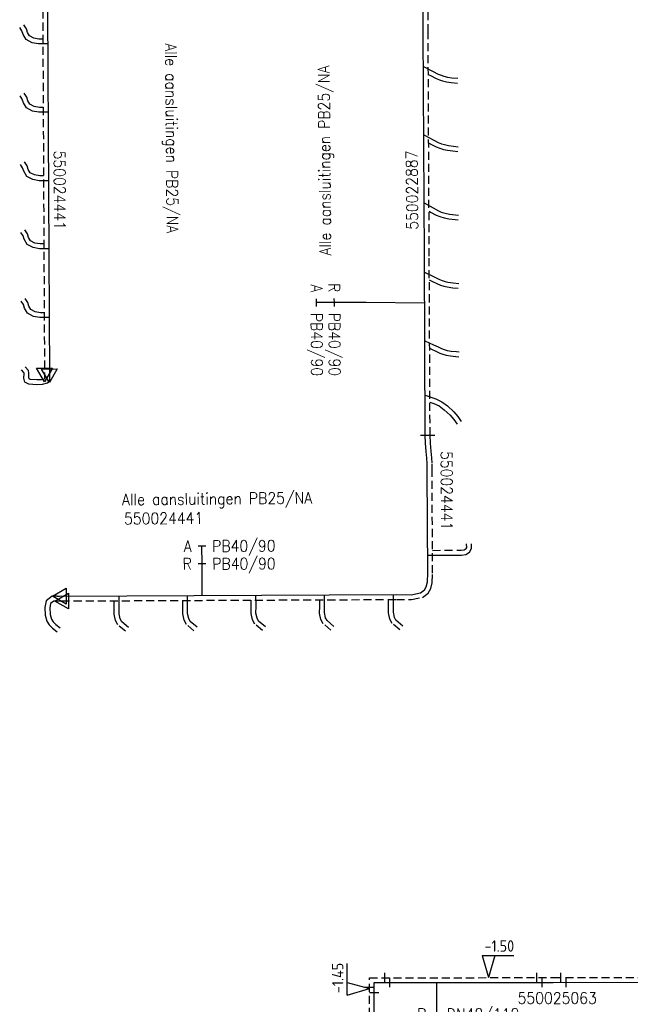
# Model space of a CAD drawing. Header units: millimetres. Extents: x 0 to 118212815, y 0 to 488348790.
# Tile 115 of 143: x 117614421 to 117662569, y 486657321 to 486735031. Entities that reach past the tile are written whole.
import ezdxf
from ezdxf.enums import TextEntityAlignment as Align

# ---------------------------------------------------------------- set-up
doc = ezdxf.new("R2010")
doc.units = ezdxf.units.MM
doc.header["$LTSCALE"] = 200
doc.linetypes.add('HIDDEN2', pattern=[4.7625, 3.175, -1.5875])
for name, color, linetype in [('WW-C-mof', 7, 'Continuous'), ('WW-C-VERLOOP', 7, 'Continuous'), ('WW-I-diam', 7, 'Continuous'), ('WW-I-info', 7, 'Continuous'), ('WW-I-NAP', 7, 'Continuous'), ('WW-L-aanvoer', 3, 'Continuous'), ('WW-L-retour', 3, 'HIDDEN2')]:
    doc.layers.add(name, color=color, linetype=linetype)
doc.styles.add('DIN17', font='ROMANS.SHX', dxfattribs={"width": 0.9})
doc.styles.add('ISOCP', font='ISOCP.SHX')

# ---------------------------------------------------------------- blocks, each defined once
blk = doc.blocks.new('LR-VERL')
at = {"color": 0, "linetype": 'ByBlock', "lineweight": -2}
blk.add_lwpolyline([(1.08, 0), (-1.08, -1.25), (-1.08, 1.25)], close=True, dxfattribs=at)
blk = doc.blocks.new('LR-mof')
at = {"color": 0, "linetype": 'ByBlock', "lineweight": -2}
blk.add_line((0, -0.75), (0, 0.75), dxfattribs=at)
blk = doc.blocks.new('LR-DIAO2')
at = {"color": 0, "lineweight": -3}
blk.add_line((0, 0), (0, -5), dxfattribs=at)
at = {"color": 0, "linetype": 'Continuous', "lineweight": -3}
blk.add_line((0, -5), (0, -7.8), dxfattribs=at)
at = {"color": 0, "lineweight": -3}
for points in [[(0.61, -5), (0, -5), (-0.61, -5)], [(0.61, -7.8), (0, -7.8), (-0.61, -7.8)]]:
    blk.add_lwpolyline(points, dxfattribs=at)
at = {"color": 1, "lineweight": -3, "style": 'DIN17', "width": 0.9}
for tag, p in [('*1', (-1.61, -5)), ('*2', (-1.61, -7.78))]:
    blk.add_attdef(tag, text='', height=1.8, dxfattribs=at).set_placement(p, align=Align.MIDDLE_RIGHT)
for tag, p in [('*11', (1.61, -5)), ('*12', (1.61, -7.8))]:
    blk.add_attdef(tag, text='', height=1.8, dxfattribs=at).set_placement(p, align=Align.MIDDLE_LEFT)
blk = doc.blocks.new('LR-DIAB2')
at = {"color": 0, "linetype": 'Continuous', "lineweight": -3}
blk.add_line((0, 5), (0, 7.8), dxfattribs=at)
at = {"color": 0, "lineweight": -3}
blk.add_line((0, 0), (0, 5), dxfattribs=at)
for points in [[(0.61, 7.8), (0, 7.8), (-0.61, 7.8)], [(0.61, 5), (0, 5), (-0.61, 5)]]:
    blk.add_lwpolyline(points, dxfattribs=at)
at = {"color": 1, "lineweight": -3, "style": 'DIN17', "width": 0.9}
for tag, p in [('*1', (-1.61, 7.8)), ('*2', (-1.61, 5.02))]:
    blk.add_attdef(tag, text='', height=1.8, dxfattribs=at).set_placement(p, align=Align.MIDDLE_RIGHT)
for tag, p in [('*11', (1.61, 7.8)), ('*12', (1.61, 5))]:
    blk.add_attdef(tag, text='', height=1.8, dxfattribs=at).set_placement(p, align=Align.MIDDLE_LEFT)
blk = doc.blocks.new('LR-hyp')
at = {"color": 7, "linetype": 'ByBlock', "lineweight": -3, "style": 'DIN17', "width": 0.9}
blk.add_attdef('*1', text='', height=1.8, dxfattribs=at).set_placement((0, 0), align=Align.MIDDLE)
at = {"color": 7, "linetype": 'ByBlock', "lineweight": -2, "style": 'DIN17', "width": 0.9, "flags": 1}
blk.add_attdef('*2', text='', height=1.8, dxfattribs=at).set_placement((0, -5), align=Align.MIDDLE)
blk = doc.blocks.new('nap1')
at = {"color": 0, "linetype": 'Continuous', "lineweight": -3}
for p, q in [((-1, 3.5), (0, 0)), ((-1, 3.5), (4, 3.5)), ((1, 3.5), (0, 0))]:
    blk.add_line(p, q, dxfattribs=at)
at = {"color": 0, "linetype": 'Continuous', "lineweight": -3, "style": 'ISOCP'}
for tag, p in [('*1', (1.7, 5)), ('*2', (4, 1.5))]:
    blk.add_attdef(tag, text='', height=1.8, dxfattribs=at).set_placement(p, align=Align.MIDDLE)

msp = doc.modelspace()

# ---------------------------------------------------------------- linework, layer by layer
at = {"layer": 'WW-I-diam'}
msp.add_line((117646351, 486712669), (117641732, 486712723), dxfattribs=at)
at = {"layer": 'WW-L-aanvoer'}
for p, q in [((117646247, 486734040), (117646212, 486741254)), ((117616615, 486735752), (117616757, 486706924)), ((117614601, 486734151), (117614421, 486734420)), ((117614686, 486733870), (117614601, 486734151)), ((117614921, 486733466), (117614686, 486733870)), ((117646333, 486716357), (117646247, 486734040)), ((117615415, 486733217), (117614921, 486733466)), ((117615907, 486733125), (117615415, 486733217)), ((117616628, 486733125), (117615907, 486733125)), ((117646260, 486731346), (117646978, 486730967)), ((117646978, 486730967), (117647418, 486730739)), ((117647418, 486730739), (117647645, 486730643)), ((117647645, 486730643), (117647863, 486730573)), ((117647863, 486730573), (117648158, 486730506)), ((117648158, 486730506), (117648492, 486730454)), ((117648492, 486730454), (117648970, 486730409)), ((117614627, 486728747), (117614448, 486729017)), ((117614713, 486728467), (117614627, 486728747)), ((117614948, 486728063), (117614713, 486728467)), ((117615442, 486727813), (117614948, 486728063)), ((117615934, 486727722), (117615442, 486727813)), ((117616654, 486727722), (117615934, 486727722)), ((117646286, 486725953), (117647070, 486725521)), ((117647070, 486725521), (117647416, 486725350)), ((117647416, 486725350), (117647683, 486725237)), ((117647683, 486725237), (117647920, 486725168)), ((117647920, 486725168), (117648222, 486725103)), ((117648222, 486725103), (117648618, 486725047)), ((117648618, 486725047), (117648997, 486725009)), ((117614654, 486723344), (117614474, 486723614)), ((117614740, 486723064), (117614654, 486723344)), ((117614974, 486722660), (117614740, 486723064)), ((117615468, 486722410), (117614974, 486722660)), ((117615961, 486722319), (117615468, 486722410)), ((117616681, 486722319), (117615961, 486722319)), ((117646312, 486720574), (117647012, 486720169)), ((117647012, 486720169), (117647434, 486719944)), ((117647434, 486719944), (117647665, 486719851)), ((117647665, 486719851), (117647975, 486719754)), ((117647975, 486719754), (117648324, 486719688)), ((117648324, 486719688), (117648796, 486719628)), ((117648796, 486719628), (117649018, 486719610)), ((117614681, 486717977), (117614501, 486718246)), ((117614766, 486717696), (117614681, 486717977)), ((117615001, 486717292), (117614766, 486717696)), ((117615495, 486717043), (117615001, 486717292)), ((117615987, 486716951), (117615495, 486717043)), ((117616707, 486716951), (117615987, 486716951)), ((117646402, 486702231), (117646333, 486716357)), ((117646339, 486715116), (117647144, 486714717)), ((117647144, 486714717), (117647480, 486714556)), ((117647480, 486714556), (117647739, 486714444)), ((117647739, 486714444), (117647969, 486714361)), ((117647969, 486714361), (117648184, 486714316)), ((117648184, 486714316), (117648611, 486714257)), ((117648611, 486714257), (117649049, 486714209)), ((117614707, 486712550), (117614527, 486712820)), ((117614793, 486712270), (117614707, 486712550)), ((117615027, 486711866), (117614793, 486712270)), ((117615521, 486711616), (117615027, 486711866)), ((117616014, 486711525), (117615521, 486711616)), ((117616734, 486711525), (117616014, 486711525)), ((117646366, 486709692), (117647061, 486709381)), ((117647061, 486709381), (117647413, 486709208)), ((117647413, 486709208), (117647694, 486709070)), ((117647694, 486709070), (117647896, 486708995)), ((117647896, 486708995), (117648127, 486708935)), ((117648127, 486708935), (117648447, 486708881)), ((117648447, 486708881), (117648852, 486708831)), ((117648852, 486708831), (117649072, 486708811)), ((117614749, 486707181), (117614566, 486707387)), ((117614763, 486707107), (117614749, 486707181)), ((117614757, 486706746), (117614763, 486707107)), ((117614835, 486706419), (117614757, 486706746)), ((117616758, 486706575), (117616596, 486706338)), ((117616757, 486706924), (117616757, 486706829)), ((117616757, 486706829), (117616758, 486706575)), ((117615135, 486706272), (117614835, 486706419)), ((117615760, 486706224), (117615135, 486706272)), ((117616198, 486706239), (117615760, 486706224)), ((117616596, 486706338), (117616198, 486706239)), ((117646387, 486705392), (117647233, 486705097)), ((117647233, 486705097), (117647706, 486704868)), ((117647706, 486704868), (117648146, 486704544)), ((117648146, 486704544), (117648650, 486704076)), ((117648650, 486704076), (117648965, 486703709)), ((117648965, 486703709), (117649236, 486703329)), ((117646403, 486702209), (117646402, 486702231)), ((117646424, 486701613), (117646403, 486702209)), ((117646481, 486700949), (117646424, 486701613)), ((117646532, 486700431), (117646481, 486700949)), ((117646556, 486700014), (117646532, 486700431)), ((117646559, 486699310), (117646556, 486700014)), ((117646603, 486691349), (117646559, 486699310)), ((117649898, 486693017), (117650056, 486693295)), ((117650056, 486693295), (117650039, 486693671)), ((117646595, 486692767), (117649268, 486692782)), ((117649268, 486692782), (117649592, 486692826)), ((117649592, 486692826), (117649898, 486693017)), ((117646578, 486690654), (117646603, 486691349)), ((117646335, 486690034), (117646477, 486690276)), ((117646477, 486690276), (117646578, 486690654)), ((117616993, 486689529), (117616499, 486689177)), ((117617382, 486689531), (117616993, 486689529)), ((117617382, 486689531), (117617548, 486689531)), ((117617548, 486689531), (117644134, 486689653)), ((117622261, 486688655), (117622256, 486689553)), ((117627664, 486688684), (117627660, 486689578)), ((117633057, 486688713), (117633052, 486689603)), ((117638458, 486688742), (117638453, 486689627)), ((117643891, 486688771), (117643886, 486689652)), ((117644134, 486689653), (117645286, 486689651)), ((117645286, 486689651), (117646025, 486689795)), ((117646025, 486689795), (117646335, 486690034)), ((117616499, 486689177), (117616413, 486688630)), ((117616413, 486688630), (117616435, 486688030)), ((117622255, 486688145), (117622261, 486688655)), ((117627659, 486688174), (117627664, 486688684)), ((117633051, 486688203), (117633057, 486688713)), ((117638452, 486688233), (117638458, 486688742)), ((117643885, 486688262), (117643891, 486688771)), ((117616435, 486688030), (117616572, 486687551)), ((117622342, 486687737), (117622255, 486688145)), ((117627746, 486687766), (117627659, 486688174)), ((117633139, 486687795), (117633051, 486688203)), ((117638540, 486687825), (117638452, 486688233)), ((117638660, 486687600), (117638540, 486687825)), ((117643973, 486687854), (117643885, 486688262)), ((117644093, 486687629), (117643973, 486687854)), ((117616572, 486687551), (117616751, 486687270)), ((117616751, 486687270), (117617011, 486687017)), ((117622463, 486687512), (117622342, 486687737)), ((117623004, 486687059), (117622463, 486687512)), ((117627867, 486687542), (117627746, 486687766)), ((117628407, 486687089), (117627867, 486687542)), ((117633259, 486687571), (117633139, 486687795)), ((117633800, 486687118), (117633259, 486687571)), ((117639201, 486687147), (117638660, 486687600)), ((117644634, 486687176), (117644093, 486687629)), ((117617011, 486687017), (117617380, 486686728)), ((117656496, 486659048), (117670759, 486659071)), ((117642374, 486659037), (117656496, 486659048)), ((117642405, 486648207), (117642374, 486659037))]:
    msp.add_line(p, q, dxfattribs=at)
at = {"layer": 'WW-L-retour'}
for p, q in [((117646627, 486734042), (117646592, 486741256)), ((117616235, 486735750), (117616376, 486706980)), ((117614948, 486734315), (117614737, 486734631)), ((117615037, 486734023), (117614948, 486734315)), ((117615193, 486733754), (117615037, 486734023)), ((117615538, 486733580), (117615193, 486733754)), ((117646713, 486716359), (117646627, 486734042)), ((117615942, 486733505), (117615538, 486733580)), ((117616246, 486733505), (117615942, 486733505)), ((117646643, 486730714), (117646801, 486730630)), ((117646801, 486730630), (117647257, 486730395)), ((117647257, 486730395), (117647512, 486730287)), ((117647512, 486730287), (117647762, 486730206)), ((117647762, 486730206), (117648087, 486730132)), ((117648087, 486730132), (117648445, 486730077)), ((117648445, 486730077), (117648934, 486730031)), ((117614975, 486728912), (117614764, 486729228)), ((117615064, 486728620), (117614975, 486728912)), ((117615219, 486728351), (117615064, 486728620)), ((117615564, 486728177), (117615219, 486728351)), ((117615969, 486728102), (117615564, 486728177)), ((117616272, 486728102), (117615969, 486728102)), ((117646669, 486725308), (117646894, 486725184)), ((117646894, 486725184), (117647257, 486725004)), ((117647257, 486725004), (117647556, 486724878)), ((117647556, 486724878), (117647827, 486724799)), ((117647827, 486724799), (117648156, 486724729)), ((117648156, 486724729), (117648573, 486724670)), ((117648573, 486724670), (117648959, 486724631)), ((117615001, 486723509), (117614790, 486723825)), ((117615090, 486723217), (117615001, 486723509)), ((117615246, 486722948), (117615090, 486723217)), ((117615591, 486722774), (117615246, 486722948)), ((117615996, 486722699), (117615591, 486722774)), ((117616299, 486722699), (117615996, 486722699)), ((117646696, 486719913), (117646827, 486719837)), ((117646827, 486719837), (117647273, 486719599)), ((117647273, 486719599), (117647537, 486719493)), ((117647537, 486719493), (117647882, 486719385)), ((117647882, 486719385), (117648265, 486719312)), ((117648265, 486719312), (117648757, 486719250)), ((117648757, 486719250), (117648986, 486719231)), ((117615028, 486718141), (117614817, 486718457)), ((117615117, 486717849), (117615028, 486718141)), ((117615273, 486717580), (117615117, 486717849)), ((117615617, 486717406), (117615273, 486717580)), ((117616022, 486717331), (117615617, 486717406)), ((117616325, 486717331), (117616022, 486717331)), ((117646782, 486702245), (117646713, 486716359)), ((117646722, 486714502), (117646978, 486714375)), ((117646978, 486714375), (117647323, 486714210)), ((117647323, 486714210), (117647599, 486714090)), ((117647599, 486714090), (117647865, 486713995)), ((117647865, 486713995), (117648118, 486713942)), ((117648118, 486713942), (117648564, 486713879)), ((117648564, 486713879), (117649008, 486713831)), ((117615054, 486712715), (117614844, 486713031)), ((117615143, 486712423), (117615054, 486712715)), ((117615299, 486712154), (117615143, 486712423)), ((117615644, 486711980), (117615299, 486712154)), ((117616049, 486711905), (117615644, 486711980)), ((117616352, 486711905), (117616049, 486711905)), ((117646748, 486709104), (117646900, 486709036)), ((117646900, 486709036), (117647246, 486708867)), ((117647246, 486708867), (117647544, 486708720)), ((117647544, 486708720), (117647782, 486708632)), ((117647782, 486708632), (117648047, 486708563)), ((117648047, 486708563), (117648392, 486708505)), ((117648392, 486708505), (117648812, 486708453)), ((117648812, 486708453), (117649037, 486708433)), ((117615103, 486707355), (117614850, 486707639)), ((117615143, 486707140), (117615103, 486707355)), ((117615138, 486706787), (117615143, 486707140)), ((117615163, 486706681), (117615138, 486706787)), ((117615237, 486706645), (117615163, 486706681)), ((117615768, 486706604), (117615237, 486706645)), ((117616145, 486706618), (117615768, 486706604)), ((117616364, 486706672), (117616145, 486706618)), ((117616378, 486706692), (117616364, 486706672)), ((117616376, 486706980), (117616377, 486706827)), ((117616377, 486706827), (117616378, 486706692)), ((117646769, 486704857), (117647088, 486704746)), ((117647088, 486704746), (117647508, 486704542)), ((117647508, 486704542), (117647903, 486704251)), ((117647903, 486704251), (117648375, 486703812)), ((117648375, 486703812), (117648666, 486703474)), ((117648666, 486703474), (117648926, 486703109)), ((117646783, 486702212), (117646782, 486702245)), ((117646804, 486701636), (117646783, 486702212)), ((117646860, 486700984), (117646804, 486701636)), ((117646910, 486700460), (117646860, 486700984)), ((117646935, 486700026), (117646910, 486700460)), ((117646939, 486699313), (117646935, 486700026)), ((117646983, 486691343), (117646939, 486699313)), ((117649460, 486693192), (117649616, 486693289)), ((117649616, 486693289), (117649672, 486693387)), ((117649672, 486693387), (117649659, 486693653)), ((117646973, 486693149), (117649241, 486693162)), ((117649241, 486693162), (117649460, 486693192)), ((117646957, 486690598), (117646983, 486691343)), ((117646831, 486690129), (117646957, 486690598)), ((117645322, 486689271), (117646186, 486689439)), ((117646186, 486689439), (117646626, 486689778)), ((117646626, 486689778), (117646831, 486690129)), ((117616849, 486688960), (117616794, 486688607)), ((117616794, 486688607), (117616813, 486688090)), ((117617116, 486689149), (117616849, 486688960)), ((117617384, 486689151), (117617116, 486689149)), ((117617384, 486689151), (117617720, 486689152)), ((117617720, 486689152), (117644134, 486689273)), ((117621875, 486688107), (117621881, 486688656)), ((117621881, 486688656), (117621878, 486689171)), ((117627278, 486688136), (117627284, 486688685)), ((117627284, 486688685), (117627282, 486689196)), ((117632671, 486688165), (117632677, 486688714)), ((117632677, 486688714), (117632674, 486689221)), ((117638072, 486688194), (117638078, 486688743)), ((117638078, 486688743), (117638075, 486689246)), ((117643505, 486688224), (117643511, 486688772)), ((117643511, 486688772), (117643508, 486689271)), ((117644134, 486689273), (117645322, 486689271)), ((117616813, 486688090), (117616922, 486687708)), ((117621982, 486687605), (117621875, 486688107)), ((117627386, 486687634), (117627278, 486688136)), ((117632778, 486687663), (117632671, 486688165)), ((117638179, 486687692), (117638072, 486688194)), ((117643612, 486687721), (117643505, 486688224)), ((117616922, 486687708), (117617048, 486687511)), ((117617048, 486687511), (117617261, 486687303)), ((117617261, 486687303), (117617614, 486687028)), ((117622163, 486687268), (117621982, 486687605)), ((117622759, 486686768), (117622163, 486687268)), ((117627567, 486687297), (117627386, 486687634)), ((117628163, 486686797), (117627567, 486687297)), ((117632959, 486687326), (117632778, 486687663)), ((117633556, 486686826), (117632959, 486687326)), ((117638360, 486687356), (117638179, 486687692)), ((117638957, 486686856), (117638360, 486687356)), ((117643793, 486687385), (117643612, 486687721)), ((117644390, 486686885), (117643793, 486687385)), ((117641993, 486659416), (117656496, 486659428)), ((117642026, 486647826), (117641993, 486659416)), ((117656496, 486659428), (117670373, 486659451))]:
    msp.add_line(p, q, dxfattribs=at)

# ---------------------------------------------------------------- block references
at = {"layer": 'WW-C-mof', "linetype": 'Continuous'}
for p, xscale, yscale, zscale, rotation in [((117646402, 486702231), 500.0000000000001, 500.0000000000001, 500.0000000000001, 270.2795), ((117646782, 486702245), 500.0000000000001, 500.0000000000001, 500.0000000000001, 270.2795), ((117643218, 486659417), 500, 500, 500, 0.04430000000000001), ((117643618, 486659038), 500, 500, 500, 0.04430000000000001), ((117655211, 486659427), 500, 500, 500, 0.04430000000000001), ((117655620, 486659047), 500, 500, 500, 0.04430000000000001), ((117657097, 486659429), 500, 500, 500, 0.0954), ((117657504, 486659049), 500, 500, 500, 0.0954), ((117641995, 486658665), 500, 500, 500, 270.1658), ((117642376, 486658257), 500, 500, 500, 270.1658)]:
    msp.add_blockref('LR-mof', p, dxfattribs=dict(at, xscale=xscale, yscale=yscale, zscale=zscale, rotation=rotation))
at = {"layer": 'WW-C-VERLOOP', "linetype": 'Continuous', "xscale": 500, "yscale": 500, "zscale": 500}
for p, rotation in [((117616376, 486706980), 270.2822), ((117616757, 486706924), 270.2822), ((117617548, 486689531), 180.2628), ((117617720, 486689152), 180.2628)]:
    msp.add_blockref('LR-VERL', p, dxfattribs=dict(at, rotation=rotation))
at = {"layer": 'WW-I-diam', "linetype": 'Continuous'}
for name, p, xscale, yscale, zscale, rotation, values in [('LR-DIAO2', (117641732, 486712723), 499.9999999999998, 499.9999999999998, 499.9999999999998, 270.2798504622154, {'*1': 'R', '*11': 'PB40/90', '*2': 'A', '*12': 'PB40/90'}), ('LR-DIAB2', (117628810, 486689583), 500.0000000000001, 500.0000000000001, 500.0000000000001, 0.26282891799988, {'*1': 'A', '*11': 'PB40/90', '*2': 'R', '*12': 'PB40/90'}), ('LR-DIAO2', (117647288, 486659041), 500, 500, 500, 0.04430252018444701, {'*1': 'R', '*11': 'DN40/110', '*2': 'A', '*12': 'DN40/110'})]:
    msp.add_blockref(name, p, dxfattribs=dict(at, xscale=xscale, yscale=yscale, zscale=zscale, rotation=rotation)).add_auto_attribs(values)
at = {"layer": 'WW-I-info', "linetype": 'Continuous', "xscale": 500, "yscale": 500, "zscale": 500}
for p, rotation in [((117617577, 486721573), 270.2822274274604), ((117648094, 486697865), 270.3144278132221)]:
    msp.add_blockref('LR-hyp', p, dxfattribs=dict(at, rotation=rotation)).add_auto_attribs({'*1': '550024441'})
at = {"layer": 'WW-I-info'}
ref = msp.add_blockref('LR-hyp', (117639965, 486723736), dxfattribs=dict(at, xscale=500, yscale=500, zscale=500, rotation=90.51887871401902))
ref.add_attrib('*1', '550022887', dxfattribs={"layer": '0', "color": 7, "linetype": 'ByBlock', "lineweight": -3, "height": 900, "rotation": 90.51888, "style": 'DIN17', "width": 0.9}).set_placement((117645355, 486721575), align=Align.MIDDLE)
at = {"layer": 'WW-I-info', "xscale": 500, "yscale": 500, "zscale": 500, "rotation": 0.5188787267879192}
msp.add_blockref('LR-hyp', (117625771, 486695678), dxfattribs=at).add_auto_attribs({'*1': '550024441'})
at = {"layer": 'WW-I-info', "linetype": 'Continuous'}
ref = msp.add_blockref('LR-hyp', (117656806, 486657812), dxfattribs=dict(at, xscale=499.9999999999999, yscale=499.9999999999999, zscale=499.9999999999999, rotation=0.363117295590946))
ref.add_attrib('*1', '550025063', dxfattribs={"layer": '0', "color": 0, "linetype": 'ByBlock', "lineweight": -3, "height": 900, "rotation": 0.0443, "style": 'DIN17', "width": 0.9}).set_placement((117656806, 486657812), align=Align.MIDDLE)
at = {"layer": 'WW-I-NAP', "linetype": 'Continuous'}
ref = msp.add_blockref('nap1', (117651395, 486659424), dxfattribs=dict(at, xscale=500, yscale=500, zscale=500, rotation=0.04430251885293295))
ref.add_attrib('*1', '-1.50', dxfattribs={"layer": '0', "color": 1, "linetype": 'Continuous', "lineweight": -3, "height": 900, "rotation": 0.0443, "style": 'ISOCP'}).set_placement((117652243, 486661924), align=Align.MIDDLE)
ref = msp.add_blockref('nap1', (117641995, 486658557), dxfattribs=dict(at, xscale=500, yscale=500, zscale=500, rotation=90.1657834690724))
ref.add_attrib('*1', '-1.45', dxfattribs={"layer": '0', "color": 1, "linetype": 'Continuous', "lineweight": -3, "height": 900, "rotation": 90.16578, "style": 'ISOCP'}).set_placement((117639493, 486659400), align=Align.MIDDLE)

# ---------------------------------------------------------------- texts
at = {"layer": 'WW-I-info', "style": 'DIN17', "width": 0.9}
for rotation, p in [(270.51888, (117625892, 486733165)), (90.51888, (117638972, 486716419)), (0.51888, (117622496, 486696712))]:
    msp.add_text('Alle aansluitingen PB25/NA', height=900, rotation=rotation, dxfattribs=at).set_placement(p)

doc.saveas('drawing.dxf')
